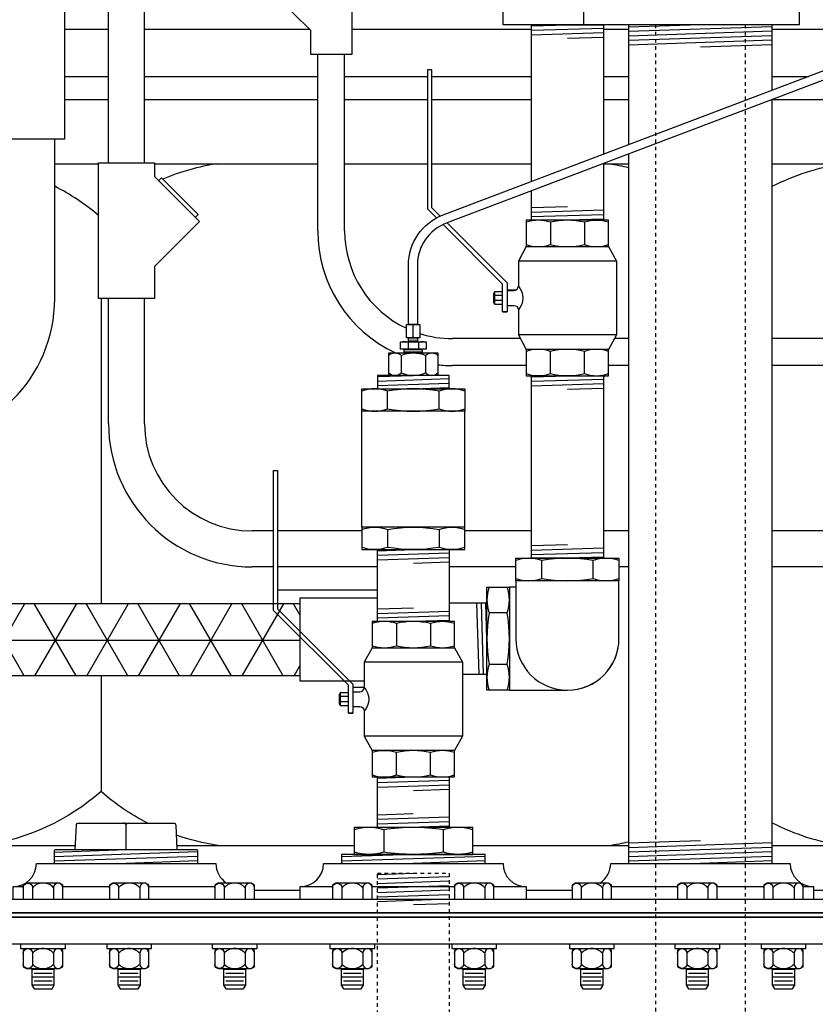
# Model space of a CAD drawing. Extents: x -169 to 7270, y -140 to 2984.
# Tile 135 of 256: x 1510 to 1532, y 355 to 382. Entities that reach past the tile are written whole.
import ezdxf

# ---------------------------------------------------------------- set-up
doc = ezdxf.new("R2010")
doc.units = 0
doc.header["$MEASUREMENT"] = 0
doc.header["$PDSIZE"] = 1
doc.linetypes.add('HIDDEN5', pattern=[0.05, 0.025, -0.025])
doc.layers.get('DEFPOINTS').update_dxf_attribs({"linetype": 'CONTINUOUS'})
for name, color, linetype in [('BOARDER-TXT', 2, 'CONTINUOUS'), ('CONDUIT', 2, 'CONTINUOUS'), ('COPPER-TUBING', 2, 'CONTINUOUS'), ('DIM', 3, 'CONTINUOUS'), ('FLEXHOSE-2', 3, 'CONTINUOUS'), ('FRP-2-HATCH', 1, 'CONTINUOUS'), ('FRP-COLLAR', 1, 'CONTINUOUS'), ('FRP-SUMP', 2, 'CONTINUOUS'), ('GALV-2-ELL', 3, 'CONTINUOUS'), ('GALV-2-PIPE', 3, 'CONTINUOUS'), ('GALV-2-REDUCER', 3, 'CONTINUOUS'), ('GALV-2-TEE', 3, 'CONTINUOUS'), ('GALV-2-VALVE', 3, 'CONTINUOUS'), ('GALV-4-PIPE', 4, 'CONTINUOUS'), ('GALV-4-PLUG', 4, 'CONTINUOUS'), ('SUB-PUMP', 4, 'CONTINUOUS'), ('TANK-BUNG-OPENING-4', 3, 'CONTINUOUS'), ('TANK-MANWAY', 5, 'CONTINUOUS'), ('TANK-MANWAY-BOLT', 7, 'CONTINUOUS')]:
    doc.layers.add(name, color=color, linetype=linetype)
doc.styles.add('SIMPLEX', font='simplex')
doc.dimstyles.new('DIM64', dxfattribs={"dimscale": 64, "dimtxt": 0.09375, "dimasz": 0.09375, "dimexe": 0.0625, "dimexo": 0.0625, "dimgap": 0.046875, "dimtad": 1, "dimdec": 4, "dimzin": 3, "dimdsep": 46, "dimlunit": 4, "dimtxsty": 'SIMPLEX', "dimcen": 0, "dimclrd": 256, "dimclre": 256, "dimclrt": 256, "dimadec": 0, "dimazin": 0, "dimtfac": 1, "dimtdec": 4, "dimtmove": 0, "dimatfit": 3, "dimfxl": 1, "dimfrac": 2, "dimtolj": 1, "dimtzin": 0, "dimarcsym": 0})

# ---------------------------------------------------------------- blocks, each defined once
blk = doc.blocks.new('*D7')
at = {"layer": 'DEFPOINTS', "color": 0, "transparency": 16777216}
for p in [(2010, 414.289), (1374, 414.007), (1374, 136.516)]:
    blk.add_point(p, dxfattribs=at)
at = {"layer": 'DIM', "lineweight": -2, "transparency": 16777216}
for p, q in [((2010, 410.289), (2010, 132.516)), ((1374, 410.007), (1374, 132.516)), ((2004, 136.516), (1380, 136.516))]:
    blk.add_line(p, q, dxfattribs=at)
at = {"layer": 'DIM', "transparency": 16777216}
for points in [[(1380, 137.516), (1380, 135.516), (1374, 136.516)], [(2004, 137.516), (2004, 135.516), (2010, 136.516)]]:
    blk.add_solid(points, dxfattribs=at)
at = {"layer": 'DIM', "transparency": 16777216, "insert": (1692, 144.087), "char_height": 6, "attachment_point": 5, "style": 'SIMPLEX'}
blk.add_mtext('\\A1;53\'-0" (F.V. TANK SLAB)', dxfattribs=at)

msp = doc.modelspace()

# ---------------------------------------------------------------- hatches: boundary and pattern name
at = {"layer": 'FRP-2-HATCH', "linetype": 'Continuous'}
h = msp.add_hatch(dxfattribs=at)
h.set_pattern_fill('NET3', color=256, scale=10, angle=180, style=0)
h.set_pattern_definition([(180, (1516.3416, 3250.975), (-2e-16, -1.25), []), (240, (1516.3416, 3250.975), (1.08253175, -0.625), []), (300, (1516.3416, 3250.975), (1.08253175, 0.625), [])])
h.paths.add_polyline_path([(1501.66261, 363.72504), (1501.66261, 365.72504), (1518.09709, 365.73739), (1518.09709, 363.73739)])

# ---------------------------------------------------------------- linework, layer by layer
at = {"layer": 'BOARDER-TXT'}
msp.add_lwpolyline([(1520.25973, 365.89745), (1518.09709, 365.89745), (1518.09709, 363.59253), (1519.89221, 363.59253)], dxfattribs=at)
at = {"layer": 'CONDUIT'}
for p, q in [((1512.76974, 378.02622), (1512.76974, 383.90758)), ((1513.76974, 378.02622), (1513.76974, 383.90758)), ((1518.59644, 376.13121), (1518.59644, 381.05806)), ((1519.34644, 376.13121), (1519.34644, 381.05806)), ((1511.26936, 374.24987), (1511.26936, 378.70278)), ((1512.76974, 370.77028), (1512.76974, 374.24833)), ((1513.76974, 370.77028), (1513.76974, 374.24833)), ((1524.24122, 373.13121), (1522.34644, 373.13121)), ((1527.25757, 373.13121), (1526.86549, 373.13121)), ((1540.96196, 373.13121), (1531.25757, 373.13121)), ((1524.40659, 372.38121), (1522.34644, 372.38121)), ((1527.25757, 372.38121), (1526.70013, 372.38121)), ((1540.96196, 372.38121), (1531.25757, 372.38121)), ((1517.36679, 367.77028), (1516.76974, 367.77028)), ((1519.82229, 367.77028), (1517.47617, 367.77028)), ((1524.55336, 367.77028), (1522.6943, 367.77028)), ((1527.25757, 367.77028), (1526.55336, 367.77028)), ((1540.96196, 367.77028), (1531.25757, 367.77028)), ((1517.36679, 366.77028), (1516.76974, 366.77028)), ((1520.25973, 366.77028), (1517.47617, 366.77028)), ((1524.11591, 366.77028), (1522.25973, 366.77028)), ((1527.25757, 366.77028), (1526.98793, 366.77028)), ((1540.96196, 366.77028), (1531.25757, 366.77028))]:
    msp.add_line(p, q, dxfattribs=at)
for points in [[(1518.39052, 383.61042), (1517.44769, 382.66758), (1518.39052, 381.72475), (1518.39052, 381.05806), (1519.55723, 381.05806), (1519.55723, 383.89148), (1518.39052, 383.89148)], [(1509.99156, 382.10593), (1508.73445, 380.84882), (1509.99156, 379.5917), (1509.99156, 378.70278), (1511.54717, 378.70278), (1511.54717, 382.48068), (1509.99156, 382.48068)], [(1514.04754, 377.65148), (1515.30465, 376.39436), (1514.04754, 375.13724), (1514.04754, 374.24833), (1512.49193, 374.24833), (1512.49193, 378.02622), (1514.04754, 378.02622)]]:
    msp.add_lwpolyline(points, close=True, dxfattribs=at)
msp.add_lwpolyline([(1514.16539, 377.53362), (1514.24396, 377.61219), (1515.26537, 376.59079), (1515.1868, 376.51222)], dxfattribs=at)
for centre, radius, start, end in [((1522.34644, 376.13121), 3.75, 180, 245.001014), ((1522.34644, 376.13121), 3, 180, 244.731631), ((1507.26936, 374.24987), 4, 270, 0), ((1522.34644, 376.13121), 3, 252.430725, 270), ((1522.34644, 376.13121), 3.75, 263.862099, 270), ((1516.76974, 370.77028), 4, 180, 270), ((1516.76974, 370.77028), 3, 180, 270)]:
    msp.add_arc(centre, radius, start, end, dxfattribs=at)
at = {"layer": 'COPPER-TUBING', "color": 7}
for p, q in [((1521.25336, 373.16753), (1521.25336, 373.50773)), ((1521.11128, 373.02556), (1521.11128, 372.85659)), ((1521.12836, 373.09233), (1521.37836, 373.10075)), ((1521.40532, 373.02556), (1521.40532, 372.85659)), ((1521.00336, 372.7777), (1521.50336, 372.79454))]:
    msp.add_line(p, q, dxfattribs=at)
at = {"layer": 'COPPER-TUBING', "color": 7, "linetype": 'Continuous'}
msp.add_line((1521.12836, 373.15013), (1521.37836, 373.15013), dxfattribs=at)
at = {"layer": 'COPPER-TUBING', "linetype": 'Continuous'}
msp.add_lwpolyline([(1535.19281, 382.4117), (1535.19281, 386.73689, 0.41421356), (1533.94281, 387.98689), (1533.21185, 387.98689), (1533.21185, 388.23689), (1533.93864, 388.23689, -0.41421356), (1535.43864, 386.73689), (1535.43864, 382.4117, -0.31159034), (1534.47066, 381.00922), (1522.17829, 376.34619, 0.31159034), (1521.37164, 375.17746), (1521.37164, 373.52513), (1521.12164, 373.52513), (1521.12164, 375.17588, -0.31159034), (1522.08962, 376.57836), (1534.38616, 381.24296, 0.31159034)], format="xyb", close=True, dxfattribs=at)
for points in [[(1521.06586, 373.15013), (1521.06586, 373.52513), (1521.44086, 373.52513), (1521.44086, 373.15013)], [(1521.12836, 373.15013), (1521.37836, 373.15013), (1521.37836, 373.04295), (1521.12836, 373.04295)], [(1521.00336, 372.83971), (1521.50336, 372.83971), (1521.50336, 372.73253), (1521.00336, 372.73253)]]:
    msp.add_lwpolyline(points, close=True, dxfattribs=at)
at = {"layer": 'COPPER-TUBING', "color": 7}
for points in [[(1521.44086, 373.50773, 0.18283313), (1521.25336, 373.50773, 0.18283313), (1521.06586, 373.50773)], [(1521.61323, 373.02556, 0.16735506), (1521.40532, 373.02556, 0.11763439), (1521.11128, 373.02556, 0.16298639), (1520.90336, 373.02556)], [(1521.44086, 373.16753, -0.18283313), (1521.25336, 373.16753, -0.18283313), (1521.06586, 373.16753)], [(1520.90336, 372.85659, 0.16298639), (1521.11128, 372.85659, 0.11763439), (1521.40532, 372.85659, 0.16735506), (1521.61323, 372.85659)]]:
    msp.add_lwpolyline(points, format="xyb", dxfattribs=at)
at = {"layer": 'COPPER-TUBING'}
msp.add_lwpolyline([(1520.90336, 373.04295), (1521.61323, 373.04295), (1521.61323, 372.83971), (1520.90336, 372.83971)], close=True, dxfattribs=at)
at = {"layer": 'FLEXHOSE-2', "linetype": 'Continuous'}
for p, q in [((1523.31149, 365.7547), (1522.25973, 365.7547)), ((1522.62938, 363.78298), (1523.31149, 363.78298))]:
    msp.add_line(p, q, dxfattribs=at)
at = {"layer": 'FLEXHOSE-2', "color": 7}
for p, q in [((1523.09225, 363.78442), (1523.03063, 365.75614)), ((1523.21725, 363.78442), (1523.15563, 365.75614)), ((1523.31144, 364.77028), (1523.28063, 365.75614))]:
    msp.add_line(p, q, dxfattribs=at)
at = {"layer": 'FLEXHOSE-2', "linetype": 'Continuous'}
for points in [[(1517.47617, 366.13267), (1520.25973, 366.13267)], [(1519.89221, 363.41267), (1519.57859, 363.41267)]]:
    msp.add_lwpolyline(points, dxfattribs=at)
at = {"layer": 'FRP-COLLAR', "color": 7, "linetype": 'Continuous'}
for p, q in [((1516.83265, 357.75736), (1518.10835, 357.75736)), ((1524.40675, 357.75736), (1525.68242, 357.75736)), ((1532.40675, 357.75736), (1532.71797, 357.75736))]:
    msp.add_line(p, q, dxfattribs=at)
at = {"layer": 'FRP-SUMP', "color": 7, "linetype": 'Continuous'}
for p, q in [((1511.54717, 381.75504), (1512.76974, 381.75504)), ((1513.76974, 381.75504), (1518.36023, 381.75504)), ((1519.55723, 381.75504), (1524.55336, 381.75504)), ((1526.55336, 381.75504), (1527.25757, 381.75504)), ((1531.25757, 381.75504), (1535.00643, 381.75504)), ((1511.54717, 380.4398), (1512.76974, 380.4398)), ((1513.76974, 380.4398), (1518.59644, 380.4398)), ((1519.34644, 380.4398), (1521.65936, 380.4398)), ((1521.76873, 380.4398), (1524.55336, 380.4398)), ((1526.55336, 380.4398), (1527.25757, 380.4398)), ((1531.25757, 380.4398), (1532.26891, 380.4398)), ((1511.54717, 379.79145), (1512.76974, 379.79145)), ((1513.76974, 379.79145), (1518.59644, 379.79145)), ((1519.34644, 379.79145), (1521.65936, 379.79145)), ((1521.76873, 379.79145), (1524.55336, 379.79145)), ((1526.55336, 379.79145), (1527.25757, 379.79145)), ((1531.25757, 379.79145), (1542.12181, 379.79145)), ((1523.87116, 374.4871), (1524.12501, 374.48709))]:
    msp.add_line(p, q, dxfattribs=at)
at = {"layer": 'FRP-SUMP', "color": 7}
for p, q in [((1511.26936, 378.00504), (1512.49193, 378.00504)), ((1514.04754, 378.00504), (1518.59644, 378.00504)), ((1519.34644, 378.00504), (1521.65936, 378.00504)), ((1521.76873, 378.00504), (1524.55336, 378.00504)), ((1526.55336, 378.00504), (1527.25757, 378.00504)), ((1531.25757, 378.00504), (1542.30529, 378.00504)), ((1512.55909, 374.24833), (1512.55909, 365.74499)), ((1512.55909, 363.74499), (1512.55909, 360.50736)), ((1505.76833, 359.00736), (1511.84862, 359.00736)), ((1514.66652, 359.00736), (1519.61467, 359.00736)), ((1522.91467, 359.00736), (1527.25757, 359.00736)), ((1531.25757, 359.00736), (1542.30529, 359.00736))]:
    msp.add_line(p, q, dxfattribs=at)
for points in [[(1515.80909, 378.00504, 0.06265937), (1514.27878, 377.57737, 0.06265937)], [(1526.72029, 378.00504, -0.02150268), (1527.25757, 377.90151, -0.02150268)], [(1531.25757, 377.37636, -0.08149294), (1533.22029, 378.00504)], [(1512.49193, 376.56281, 0.05790471), (1511.26936, 377.37761, 0.05790471)], [(1513.85603, 359.6311, -0.06171643), (1512.55909, 360.50736, -0.14349823), (1509.30909, 359.00736)], [(1531.25757, 359.63604, 0.08149294), (1533.22029, 359.00736)], [(1515.80909, 359.00736, -0.04679491), (1514.65471, 359.29093, -0.04679491)], [(1526.72029, 359.00736, 0.02150268), (1527.25757, 359.11088, 0.02150268)]]:
    msp.add_lwpolyline(points, format="xyb", dxfattribs=at)
at = {"layer": 'GALV-2-ELL', "color": 7, "linetype": 'Continuous'}
for p, q in [((1524.83536, 366.44742), (1524.83536, 366.94677)), ((1526.27136, 366.44742), (1526.27136, 366.94677)), ((1523.87334, 365.48828), (1523.37399, 365.48828)), ((1523.87334, 364.05227), (1523.37399, 364.05227))]:
    msp.add_line(p, q, dxfattribs=at)
for points in [[(1526.98793, 366.94677, 0.17443208), (1526.27136, 366.94677, 0.08704547), (1524.83536, 366.94677, 0.17373472), (1524.11591, 366.94677)], [(1524.11591, 366.44742, 0.17372505), (1524.83536, 366.44742, 0.08704419), (1526.27136, 366.44742, 0.1744223), (1526.98793, 366.44742)], [(1523.37399, 366.20485, 0.17443208), (1523.37399, 365.48828, 0.08704547), (1523.37399, 364.05227, 0.17373472), (1523.37399, 363.33283)], [(1523.87334, 363.33283, 0.17372505), (1523.87334, 364.05227, 0.08704419), (1523.87334, 365.48828, 0.1744223), (1523.87334, 366.20485)]]:
    msp.add_lwpolyline(points, format="xyb", dxfattribs=at)
at = {"layer": 'GALV-2-ELL', "linetype": 'Continuous'}
for points in [[(1526.98793, 366.38492), (1524.11591, 366.38492), (1524.11591, 367.00927), (1526.98793, 367.00927)], [(1523.93584, 366.20485), (1523.93584, 363.33283), (1523.31149, 363.33283), (1523.31149, 366.20485)]]:
    msp.add_lwpolyline(points, close=True, dxfattribs=at)
for points in [[(1524.11591, 366.38492), (1524.11591, 364.76884, 1), (1526.98793, 364.76884), (1526.98793, 366.38492)], [(1523.93584, 363.33283), (1525.55192, 363.33283, 0.41421374), (1526.98793, 364.76884, 0.41421374)]]:
    msp.add_lwpolyline(points, format="xyb", dxfattribs=at)
msp.add_lwpolyline([(1524.11591, 366.20485), (1523.93584, 366.20485)], dxfattribs=at)
at = {"layer": 'GALV-2-PIPE', "color": 7}
for p, q in [((1524.55336, 381.84835), (1525.55336, 381.8796)), ((1524.55336, 381.72335), (1526.55336, 381.78585)), ((1524.55336, 381.59835), (1526.55336, 381.66085)), ((1525.55336, 381.5046), (1526.55336, 381.53585)), ((1525.55336, 376.80372), (1524.55336, 376.77247)), ((1526.55336, 376.70997), (1524.55336, 376.64747)), ((1526.55336, 376.58497), (1524.55336, 376.52247)), ((1526.55336, 376.45997), (1525.55336, 376.42872)), ((1524.55336, 372.06747), (1525.55336, 372.09872)), ((1524.55336, 371.94247), (1526.55336, 372.00497)), ((1524.55336, 371.81747), (1526.55336, 371.87997)), ((1525.55336, 371.72372), (1526.55336, 371.75497)), ((1520.25973, 367.22087), (1521.25973, 367.25212)), ((1520.25973, 367.09587), (1522.25973, 367.15837)), ((1525.55336, 367.38427), (1524.55336, 367.35302)), ((1526.55336, 367.29052), (1524.55336, 367.22802)), ((1526.55336, 367.16552), (1524.55336, 367.10302)), ((1520.25973, 366.97087), (1522.25973, 367.03337)), ((1521.25973, 366.87712), (1522.25973, 366.90837)), ((1526.55336, 367.04052), (1525.55336, 367.00927)), ((1521.25973, 365.62217), (1520.25973, 365.59092)), ((1522.25973, 365.52842), (1520.25973, 365.46592)), ((1522.25973, 365.40342), (1520.25973, 365.34092)), ((1522.25973, 365.27842), (1521.25973, 365.24717)), ((1520.26173, 360.88179), (1521.26298, 360.91551)), ((1520.26205, 360.88179), (1521.2633, 360.91551)), ((1520.26173, 360.75672), (1522.25923, 360.824)), ((1520.26173, 360.63165), (1522.25923, 360.69893)), ((1520.26205, 360.75672), (1522.25955, 360.824)), ((1520.26205, 360.63165), (1522.25955, 360.69893)), ((1521.26048, 360.54022), (1522.25923, 360.57386)), ((1521.2608, 360.54022), (1522.25955, 360.57386)), ((1521.2583, 359.88354), (1520.26205, 359.84998)), ((1522.25955, 359.79219), (1520.26205, 359.72491)), ((1522.25955, 359.66712), (1520.26205, 359.59984)), ((1522.25955, 359.54205), (1521.15968, 359.505))]:
    msp.add_line(p, q, dxfattribs=at)
at = {"layer": 'GALV-2-PIPE'}
for p, q in [((1501.69386, 365.74499), (1518.09709, 365.74499)), ((1501.66261, 363.74499), (1518.09709, 363.74499))]:
    msp.add_line(p, q, dxfattribs=at)
at = {"layer": 'GALV-2-PIPE', "color": 254, "linetype": 'Continuous'}
for p, q in [((1520.26205, 358.19888), (1521.2633, 358.2326)), ((1520.26205, 358.07381), (1522.25955, 358.14109)), ((1520.26205, 357.94874), (1522.25955, 358.01602)), ((1520.26205, 357.82366), (1522.25955, 357.89095)), ((1520.26205, 357.69859), (1522.25955, 357.76588)), ((1520.26205, 357.57352), (1522.25955, 357.6408)), ((1520.26205, 357.44845), (1522.25955, 357.51573)), ((1521.265, 357.35716), (1522.26375, 357.3908))]:
    msp.add_line(p, q, dxfattribs=at)
at = {"layer": 'GALV-2-PIPE', "linetype": 'Continuous'}
for points in [[(1524.55336, 377.51296), (1524.55336, 381.8796), (1526.55336, 381.8796), (1526.55336, 378.27165)], [(1526.55336, 378.00585), (1526.55336, 376.42872), (1524.55336, 376.42872), (1524.55336, 377.24716)]]:
    msp.add_lwpolyline(points, dxfattribs=at)
for points in [[(1526.55336, 372.09872), (1526.55336, 367.00927), (1524.55336, 367.00927), (1524.55336, 372.09872)], [(1522.25973, 367.25212), (1522.25973, 365.24717), (1520.25973, 365.24717), (1520.25973, 367.25212)], [(1522.25955, 360.91717), (1522.25955, 359.50666), (1520.26205, 359.50666), (1520.26205, 360.91717)]]:
    msp.add_lwpolyline(points, close=True, dxfattribs=at)
at = {"layer": 'GALV-2-PIPE', "color": 1, "linetype": 'HIDDEN5'}
msp.add_lwpolyline([(1520.25955, 234.50736), (1520.25955, 358.23468), (1522.25955, 358.23468), (1522.25955, 234.50736)], close=True, dxfattribs=at)
at = {"layer": 'GALV-2-REDUCER', "color": 7, "linetype": 'Continuous'}
for p, q in [((1520.91798, 372.66214), (1520.91798, 372.17649)), ((1521.60298, 372.66214), (1521.60298, 372.17649))]:
    msp.add_line(p, q, dxfattribs=at)
at = {"layer": 'GALV-2-REDUCER', "color": 7}
for p, q in [((1520.25926, 372.07454), (1521.25801, 372.10818)), ((1520.25926, 371.94947), (1522.25676, 372.01675)), ((1520.25926, 371.8244), (1522.25676, 371.89168)), ((1521.25801, 371.73297), (1522.25676, 371.76661))]:
    msp.add_line(p, q, dxfattribs=at)
at = {"layer": 'GALV-2-REDUCER', "color": 7, "linetype": 'Continuous'}
for points in [[(1520.57548, 372.66422, -0.40030098), (1520.91798, 372.66422, -0.20429346), (1521.60298, 372.66422, -0.41103058), (1521.94548, 372.66422)], [(1520.57548, 372.17649, 0.40030098), (1520.91798, 372.17649, 0.20429346), (1521.60298, 372.17649, 0.41103058), (1521.94548, 372.17649)]]:
    msp.add_lwpolyline(points, format="xyb", dxfattribs=at)
at = {"layer": 'GALV-2-REDUCER', "linetype": 'Continuous'}
for points in [[(1520.57548, 372.73253), (1521.94548, 372.73253), (1521.94548, 372.10818), (1520.57548, 372.10818)], [(1522.25705, 371.73298), (1522.25676, 372.10818), (1520.25926, 372.10818), (1520.25955, 371.73298)]]:
    msp.add_lwpolyline(points, close=True, dxfattribs=at)
at = {"layer": 'GALV-2-TEE', "color": 7, "linetype": 'Continuous'}
for p, q in [((1520.54173, 371.17113), (1520.54173, 371.67048)), ((1521.97774, 371.17113), (1521.97774, 371.67048)), ((1520.54173, 367.81397), (1520.54173, 367.31462)), ((1521.97774, 367.81397), (1521.97774, 367.31462))]:
    msp.add_line(p, q, dxfattribs=at)
at = {"layer": 'GALV-2-TEE', "linetype": 'Continuous'}
for p, q in [((1519.82229, 367.87647), (1519.82229, 371.10863)), ((1522.6943, 367.87647), (1522.6943, 371.10863))]:
    msp.add_line(p, q, dxfattribs=at)
at = {"layer": 'GALV-2-TEE', "color": 7, "linetype": 'Continuous'}
for points in [[(1522.6943, 371.67048, 0.17443208), (1521.97774, 371.67048, 0.08704547), (1520.54173, 371.67048, 0.17373472), (1519.82229, 371.67048)], [(1519.82229, 371.17113, 0.17372505), (1520.54173, 371.17113, 0.08704419), (1521.97774, 371.17113, 0.1744223), (1522.6943, 371.17113)], [(1519.82229, 367.81397, -0.17372505), (1520.54173, 367.81397, -0.08704419), (1521.97774, 367.81397, -0.1744223), (1522.6943, 367.81397)], [(1522.6943, 367.31462, -0.17443208), (1521.97774, 367.31462, -0.08704547), (1520.54173, 367.31462, -0.17373472), (1519.82229, 367.31462)]]:
    msp.add_lwpolyline(points, format="xyb", dxfattribs=at)
at = {"layer": 'GALV-2-TEE', "linetype": 'Continuous'}
for points in [[(1522.6943, 371.10863), (1519.82229, 371.10863), (1519.82229, 371.73298), (1522.6943, 371.73298)], [(1522.6943, 367.87647), (1519.82229, 367.87647), (1519.82229, 367.25212), (1522.6943, 367.25212)]]:
    msp.add_lwpolyline(points, close=True, dxfattribs=at)
at = {"layer": 'GALV-2-VALVE', "color": 7, "linetype": 'Continuous'}
for p, q in [((1525.07892, 376.37249), (1525.07892, 375.75321)), ((1526.0278, 376.37249), (1526.0278, 375.75321)), ((1523.48901, 374.40273), (1523.49388, 374.1247)), ((1523.50348, 374.40273), (1523.50836, 374.1247)), ((1525.07892, 372.15494), (1525.07892, 372.77422)), ((1526.0278, 372.15494), (1526.0278, 372.77422)), ((1520.78635, 365.19094), (1520.78635, 364.57167)), ((1521.73524, 365.19094), (1521.73524, 364.57167)), ((1519.19644, 363.22119), (1519.20132, 362.94316)), ((1519.21092, 363.22119), (1519.21579, 362.94316)), ((1520.78635, 360.9734), (1520.78635, 361.59268)), ((1521.73524, 360.9734), (1521.73524, 361.59268))]:
    msp.add_line(p, q, dxfattribs=at)
at = {"layer": 'GALV-2-VALVE', "color": 2, "linetype": 'Continuous'}
for p, q in [((1526.92195, 375.29354), (1524.18477, 375.29354)), ((1523.74727, 374.33568), (1523.51622, 374.33568)), ((1523.74727, 374.19175), (1523.51622, 374.19175)), ((1526.92195, 373.23389), (1524.18477, 373.23389)), ((1522.62938, 364.112), (1519.89221, 364.112)), ((1519.45471, 363.15414), (1519.22366, 363.15414)), ((1519.45471, 363.0102), (1519.22366, 363.0102)), ((1522.62938, 362.05234), (1519.89221, 362.05234))]:
    msp.add_line(p, q, dxfattribs=at)
at = {"layer": 'GALV-2-VALVE', "linetype": 'Continuous'}
for p, q in [((1523.74727, 373.87553), (1523.87116, 373.87553)), ((1519.45471, 362.69399), (1519.57859, 362.69399))]:
    msp.add_line(p, q, dxfattribs=at)
for points in [[(1521.90536, 376.49381), (1521.65936, 376.73981), (1521.65936, 380.63372), (1521.76873, 380.63372), (1521.76873, 376.78512), (1522.00885, 376.545)], [(1522.19958, 376.35427), (1523.87116, 374.68269), (1523.87116, 373.87553), (1523.74727, 373.87553), (1523.74727, 374.6519), (1522.09027, 376.3089)], [(1526.70013, 376.42872), (1524.40659, 376.42872), (1524.40659, 375.69698), (1526.70013, 375.69698), (1526.70013, 376.42872)], [(1526.70013, 375.69698), (1526.92195, 375.29354), (1526.92195, 373.23389), (1526.70013, 372.83045)], [(1523.74727, 374.43747), (1523.51622, 374.43747), (1523.51622, 374.08997), (1523.74727, 374.08997)], [(1522.40756, 365.24717), (1520.11403, 365.24717), (1520.11403, 364.51544), (1522.40756, 364.51544), (1522.40756, 365.24717)], [(1522.40756, 364.51544), (1522.62938, 364.112), (1522.62938, 362.05234), (1522.40756, 361.64891)], [(1519.45471, 363.25592), (1519.22366, 363.25592), (1519.22366, 362.90842), (1519.45471, 362.90842)]]:
    msp.add_lwpolyline(points, dxfattribs=at)
at = {"layer": 'GALV-2-VALVE', "color": 7, "linetype": 'Continuous'}
for points in [[(1526.69877, 376.37249, 0.16298639), (1526.0278, 376.37249, 0.11763439), (1525.07892, 376.37249, 0.16735506), (1524.40795, 376.37249)], [(1524.40795, 375.75321, 0.16735506), (1525.07892, 375.75321, 0.11763439), (1526.0278, 375.75321, 0.16298639), (1526.69877, 375.75321)], [(1526.69877, 372.77422, 0.16735506), (1526.0278, 372.77422, 0.11763439), (1525.07892, 372.77422, 0.16298639), (1524.40795, 372.77422)], [(1524.40795, 372.15494, 0.16298639), (1525.07892, 372.15494, 0.11763439), (1526.0278, 372.15494, 0.16735506), (1526.69877, 372.15494)], [(1522.4062, 365.19094, 0.16298639), (1521.73524, 365.19094, 0.11763439), (1520.78635, 365.19094, 0.16735506), (1520.11539, 365.19094)], [(1520.11539, 364.57167, 0.16735506), (1520.78635, 364.57167, 0.11763439), (1521.73524, 364.57167, 0.16298639), (1522.4062, 364.57167)], [(1522.4062, 361.59268, 0.16735506), (1521.73524, 361.59268, 0.11763439), (1520.78635, 361.59268, 0.16298639), (1520.11539, 361.59268)], [(1520.11539, 360.9734, 0.16298639), (1520.78635, 360.9734, 0.11763439), (1521.73524, 360.9734, 0.16735506), (1522.4062, 360.9734)]]:
    msp.add_lwpolyline(points, format="xyb", dxfattribs=at)
at = {"layer": 'GALV-2-VALVE', "linetype": 'Continuous'}
for points in [[(1524.40659, 375.69698), (1524.18477, 375.29354), (1524.18477, 374.59372, -0.37862889), (1524.18477, 373.93372), (1524.18477, 373.23389), (1524.40659, 372.83045)], [(1523.87116, 374.46872), (1524.05977, 374.46872, 0.41421356), (1524.18477, 374.59372)], [(1523.87116, 374.05872), (1524.05977, 374.05872, -0.41421356), (1524.18477, 373.93372)], [(1520.11403, 364.51544), (1519.89221, 364.112), (1519.89221, 363.41217, -0.37862889), (1519.89221, 362.75217), (1519.89221, 362.05234), (1520.11403, 361.64891)], [(1519.57859, 363.28717), (1519.76721, 363.28717, 0.41421356), (1519.89221, 363.41217)], [(1519.57859, 362.87717), (1519.76721, 362.87717, -0.41421356), (1519.89221, 362.75217)]]:
    msp.add_lwpolyline(points, format="xyb", dxfattribs=at)
at = {"layer": 'GALV-2-VALVE', "color": 2, "linetype": 'Continuous'}
for points in [[(1523.51622, 374.40273), (1523.48901, 374.40273), (1523.48901, 374.1247), (1523.51622, 374.1247)], [(1519.22366, 363.22119), (1519.19644, 363.22119), (1519.19644, 362.94316), (1519.22366, 362.94316)]]:
    msp.add_lwpolyline(points, dxfattribs=at)
at = {"layer": 'GALV-2-VALVE', "linetype": 'Continuous'}
for points in [[(1526.70013, 372.83045), (1524.40659, 372.83045), (1524.40659, 372.09872), (1526.70013, 372.09872)], [(1519.45471, 362.69399), (1519.45471, 363.47036), (1517.36679, 365.55827), (1517.36679, 369.45217), (1517.47617, 369.45217), (1517.47617, 365.60358), (1519.57859, 363.50115), (1519.57859, 362.69399)], [(1522.40756, 361.64891), (1520.11403, 361.64891), (1520.11403, 360.91717), (1522.40756, 360.91717)]]:
    msp.add_lwpolyline(points, close=True, dxfattribs=at)
at = {"layer": 'GALV-4-PIPE', "color": 7}
for p, q in [((1529.25757, 381.8796), (1527.25757, 381.81223)), ((1531.25757, 381.82189), (1527.25757, 381.68716)), ((1531.25757, 381.69682), (1527.25757, 381.56209)), ((1531.25757, 381.57175), (1527.25757, 381.43702)), ((1531.25757, 381.44668), (1527.25757, 381.31195)), ((1531.25757, 381.32161), (1529.25757, 381.25424)), ((1529.25757, 359.13271), (1527.25757, 359.06534)), ((1531.25757, 359.07501), (1527.25757, 358.94027)), ((1531.25757, 358.94994), (1527.25757, 358.8152)), ((1531.25757, 358.82486), (1527.25757, 358.69013)), ((1531.25757, 358.69979), (1527.25757, 358.56506)), ((1531.25757, 358.57472), (1529.25757, 358.50736))]:
    msp.add_line(p, q, dxfattribs=at)
at = {"layer": 'GALV-4-PIPE'}
for points in [[(1531.25757, 380.05616), (1531.25757, 381.8796), (1527.25757, 381.8796), (1527.25757, 378.53879)], [(1527.25757, 378.27298), (1527.25757, 358.50739), (1531.25757, 358.50739), (1531.25757, 379.79036)]]:
    msp.add_lwpolyline(points, dxfattribs=at)
at = {"layer": 'GALV-4-PLUG', "color": 7, "linetype": 'Continuous'}
for p, q in [((1520.43967, 359.44416), (1520.43967, 358.81916)), ((1522.08967, 359.44416), (1522.08967, 358.81916))]:
    msp.add_line(p, q, dxfattribs=at)
at = {"layer": 'GALV-4-PLUG', "color": 7}
for p, q in [((1513.25757, 358.8811), (1511.25757, 358.81374)), ((1515.25757, 358.82389), (1511.25757, 358.68916)), ((1515.25757, 358.69931), (1511.25757, 358.56457)), ((1521.25755, 358.75666), (1519.25755, 358.6893)), ((1523.25755, 358.69945), (1519.25755, 358.56471)), ((1515.25757, 358.57472), (1513.25757, 358.50736)), ((1523.25755, 358.57486), (1521.25336, 358.50736))]:
    msp.add_line(p, q, dxfattribs=at)
at = {"layer": 'GALV-4-PLUG', "color": 4, "linetype": 'Continuous'}
msp.add_lwpolyline([(1511.84336, 358.8811), (1511.87211, 359.57121, -0.40206867), (1511.93456, 359.6311), (1514.58058, 359.6311, -0.40206867), (1514.64303, 359.57121), (1514.67178, 358.8811)], format="xyb", dxfattribs=at)
at = {"layer": 'GALV-4-PLUG', "color": 7, "linetype": 'Continuous'}
for points in [[(1513.25757, 358.8811), (1513.25757, 359.5686, 0.41421356), (1513.19507, 359.6311)], [(1513.25757, 358.8811), (1513.25757, 359.5686, -0.41421356), (1513.32007, 359.6311)], [(1522.91467, 359.44416, 0.15151515), (1522.08967, 359.44416, 0.07575758), (1520.43967, 359.44416, 0.15151515), (1519.61467, 359.44416)], [(1522.91467, 358.81916, -0.15151515), (1522.08967, 358.81916, -0.07575758), (1520.43967, 358.81916, -0.15151515), (1519.61467, 358.81916)]]:
    msp.add_lwpolyline(points, format="xyb", dxfattribs=at)
at = {"layer": 'GALV-4-PLUG', "color": 4, "linetype": 'Continuous'}
for points in [[(1519.61467, 358.75666), (1522.91467, 358.75666), (1522.91467, 359.50666), (1519.61467, 359.50666)], [(1523.25755, 358.50736), (1523.25755, 358.75666), (1519.25755, 358.75666), (1519.25755, 358.50736)]]:
    msp.add_lwpolyline(points, close=True, dxfattribs=at)
msp.add_lwpolyline([(1515.25757, 358.50736), (1515.25757, 358.84985, 0.41421356), (1515.22632, 358.8811), (1511.28882, 358.8811, 0.41421356), (1511.25757, 358.84985), (1511.25757, 358.50736)], format="xyb", close=True, dxfattribs=at)
at = {"layer": 'SUB-PUMP', "color": 1, "linetype": 'HIDDEN5'}
for p, q in [((1528.00757, 381.8796), (1528.00757, 260.50736)), ((1530.50757, 381.8796), (1530.50757, 260.50736))]:
    msp.add_line(p, q, dxfattribs=at)
at = {"layer": 'SUB-PUMP', "linetype": 'Continuous'}
msp.add_lwpolyline([(1531.62757, 387.37959), (1531.62757, 383.09778), (1532.00757, 382.4396), (1532.00757, 381.8796), (1526.00758, 381.8796), (1526.00758, 382.4396), (1526.38758, 383.09777), (1526.38758, 386.55359)], dxfattribs=at)
at = {"layer": 'SUB-PUMP', "color": 3, "linetype": 'Continuous'}
msp.add_lwpolyline([(1526.00758, 381.8796), (1523.75758, 381.8796), (1523.75758, 382.69209)], dxfattribs=at)
at = {"layer": 'TANK-BUNG-OPENING-4', "linetype": 'Continuous'}
for p, q in [((1510.10835, 357.85816), (1510.39395, 357.85816)), ((1511.49395, 357.85816), (1512.79364, 357.85816)), ((1513.89364, 357.85816), (1515.73265, 357.85816)), ((1518.10835, 357.85816), (1519.0107, 357.85816)), ((1520.1107, 357.85816), (1522.40438, 357.85816)), ((1523.50438, 357.85816), (1524.40675, 357.85816)), ((1526.78242, 357.85816), (1528.62144, 357.85816)), ((1529.72144, 357.85816), (1531.02113, 357.85816)), ((1532.12113, 357.85816), (1532.40675, 357.85816))]:
    msp.add_line(p, q, dxfattribs=at)
for points in [[(1510.10835, 357.50736), (1510.10835, 357.85816, 0.41421356), (1510.75755, 358.50736), (1515.75755, 358.50736, 0.25818944), (1516.06185, 357.95736, 0.25818944)], [(1518.10835, 357.50736), (1518.10835, 357.85816, 0.41421356), (1518.75755, 358.50736), (1523.75755, 358.50736, 0.41421356), (1524.40675, 357.85816), (1524.40675, 357.50736)], [(1526.45326, 357.95736, 0.25818944), (1526.75755, 358.50736), (1531.75755, 358.50736, 0.41421356), (1532.40675, 357.85816), (1532.40675, 357.50736)]]:
    msp.add_lwpolyline(points, format="xyb", dxfattribs=at)
at = {"layer": 'TANK-MANWAY', "linetype": 'Continuous'}
for points in [[(1507.25755, 357.13236), (1507.25755, 357.50736), (1535.25755, 357.50736), (1535.25755, 357.13236)], [(1507.25755, 356.25736), (1507.25755, 357.00736), (1535.25755, 357.00736), (1535.25755, 356.25736)], [(1507.32005, 357.00736), (1507.32005, 357.13236), (1535.19505, 357.13236), (1535.19505, 357.00736)]]:
    msp.add_lwpolyline(points, close=True, dxfattribs=at)
at = {"layer": 'TANK-MANWAY-BOLT', "linetype": 'Continuous'}
for p, q in [((1511.25645, 355.54862), (1510.63145, 355.54862)), ((1511.19395, 355.44037), (1510.69395, 355.44037)), ((1513.65614, 355.54862), (1513.03114, 355.54862)), ((1513.59364, 355.44037), (1513.09364, 355.44037)), ((1516.59515, 355.54862), (1515.97015, 355.54862)), ((1516.53265, 355.44037), (1516.03265, 355.44037)), ((1519.8732, 355.54862), (1519.2482, 355.54862)), ((1519.8107, 355.44037), (1519.3107, 355.44037)), ((1523.26688, 355.54862), (1522.64188, 355.54862)), ((1523.20438, 355.44037), (1522.70438, 355.44037)), ((1526.54492, 355.54862), (1525.91992, 355.54862)), ((1526.48242, 355.44037), (1525.98242, 355.44037)), ((1529.48394, 355.54862), (1528.85894, 355.54862)), ((1529.42144, 355.44037), (1528.92144, 355.44037)), ((1531.88363, 355.54862), (1531.25863, 355.54862)), ((1531.82113, 355.44037), (1531.32113, 355.44037)), ((1511.25645, 355.33212), (1510.63145, 355.33212)), ((1511.25645, 355.11561), (1510.63145, 355.11561)), ((1511.19395, 355.22386), (1510.69395, 355.22386)), ((1513.65614, 355.33212), (1513.03114, 355.33212)), ((1513.65614, 355.11561), (1513.03114, 355.11561)), ((1513.59364, 355.22386), (1513.09364, 355.22386)), ((1516.59515, 355.33212), (1515.97015, 355.33212)), ((1516.59515, 355.11561), (1515.97015, 355.11561)), ((1516.53265, 355.22386), (1516.03265, 355.22386)), ((1519.8732, 355.33212), (1519.2482, 355.33212)), ((1519.8732, 355.11561), (1519.2482, 355.11561)), ((1519.8107, 355.22386), (1519.3107, 355.22386)), ((1523.26688, 355.33212), (1522.64188, 355.33212)), ((1523.26688, 355.11561), (1522.64188, 355.11561)), ((1523.20438, 355.22386), (1522.70438, 355.22386)), ((1526.54492, 355.33212), (1525.91992, 355.33212)), ((1526.54492, 355.11561), (1525.91992, 355.11561)), ((1526.48242, 355.22386), (1525.98242, 355.22386)), ((1529.48394, 355.33212), (1528.85894, 355.33212)), ((1529.48394, 355.11561), (1528.85894, 355.11561)), ((1529.42144, 355.22386), (1528.92144, 355.22386)), ((1531.88363, 355.33212), (1531.25863, 355.33212)), ((1531.88363, 355.11561), (1531.25863, 355.11561)), ((1531.82113, 355.22386), (1531.32113, 355.22386))]:
    msp.add_line(p, q, dxfattribs=at)
for points in [[(1510.39395, 357.9032), (1510.39395, 357.50736), (1511.49395, 357.50736), (1511.49395, 357.9032), (1511.40015, 357.95736), (1510.48774, 357.95736)], [(1512.79364, 357.9032), (1512.79364, 357.50736), (1513.89364, 357.50736), (1513.89364, 357.9032), (1513.79985, 357.95736), (1512.88743, 357.95736)], [(1515.73265, 357.9032), (1515.73265, 357.50736), (1516.83265, 357.50736), (1516.83265, 357.9032), (1516.73886, 357.95736), (1515.82645, 357.95736)], [(1519.0107, 357.9032), (1519.0107, 357.50736), (1520.1107, 357.50736), (1520.1107, 357.9032), (1520.0169, 357.95736), (1519.10449, 357.95736)], [(1522.40438, 357.9032), (1522.40438, 357.50736), (1523.50438, 357.50736), (1523.50438, 357.9032), (1523.41059, 357.95736), (1522.49817, 357.95736)], [(1525.68242, 357.9032), (1525.68242, 357.50736), (1526.78242, 357.50736), (1526.78242, 357.9032), (1526.68863, 357.95736), (1525.77622, 357.95736)], [(1528.62144, 357.9032), (1528.62144, 357.50736), (1529.72144, 357.50736), (1529.72144, 357.9032), (1529.62764, 357.95736), (1528.71523, 357.95736)], [(1531.02113, 357.9032), (1531.02113, 357.50736), (1532.12113, 357.50736), (1532.12113, 357.9032), (1532.02734, 357.95736), (1531.11493, 357.95736)], [(1510.31895, 356.25736), (1510.31895, 356.13236), (1511.56895, 356.13236), (1511.56895, 356.25736)], [(1512.71864, 356.25736), (1512.71864, 356.13236), (1513.96864, 356.13236), (1513.96864, 356.25736)], [(1515.65765, 356.25736), (1515.65765, 356.13236), (1516.90765, 356.13236), (1516.90765, 356.25736)], [(1518.9357, 356.25736), (1518.9357, 356.13236), (1520.1857, 356.13236), (1520.1857, 356.25736)], [(1522.32938, 356.25736), (1522.32938, 356.13236), (1523.57938, 356.13236), (1523.57938, 356.25736)], [(1525.60742, 356.25736), (1525.60742, 356.13236), (1526.85742, 356.13236), (1526.85742, 356.25736)], [(1528.54644, 356.25736), (1528.54644, 356.13236), (1529.79644, 356.13236), (1529.79644, 356.25736)], [(1530.94613, 356.25736), (1530.94613, 356.13236), (1532.19613, 356.13236), (1532.19613, 356.25736)]]:
    msp.add_lwpolyline(points, close=True, dxfattribs=at)
for points in [[(1510.39395, 357.82923, -1), (1510.6502, 357.82923), (1510.6502, 357.50736)], [(1511.49395, 357.82923, 1), (1511.2377, 357.82923), (1511.2377, 357.50736)], [(1512.79364, 357.82923, -1), (1513.04989, 357.82923), (1513.04989, 357.50736)], [(1513.89364, 357.82923, 1), (1513.63739, 357.82923), (1513.63739, 357.50736)], [(1515.73265, 357.82923, -1), (1515.9889, 357.82923), (1515.9889, 357.50736)], [(1516.83265, 357.82923, 1), (1516.5764, 357.82923), (1516.5764, 357.50736)], [(1519.0107, 357.82923, -1), (1519.26695, 357.82923), (1519.26695, 357.50736)], [(1520.1107, 357.82923, 1), (1519.85445, 357.82923), (1519.85445, 357.50736)], [(1522.40438, 357.82923, -1), (1522.66063, 357.82923), (1522.66063, 357.50736)], [(1523.50438, 357.82923, 1), (1523.24813, 357.82923), (1523.24813, 357.50736)], [(1525.68242, 357.82923, -1), (1525.93867, 357.82923), (1525.93867, 357.50736)], [(1526.78242, 357.82923, 1), (1526.52617, 357.82923), (1526.52617, 357.50736)], [(1528.62144, 357.82923, -1), (1528.87769, 357.82923), (1528.87769, 357.50736)], [(1529.72144, 357.82923, 1), (1529.46519, 357.82923), (1529.46519, 357.50736)], [(1531.02113, 357.82923, -1), (1531.27738, 357.82923), (1531.27738, 357.50736)], [(1532.12113, 357.82923, 1), (1531.86488, 357.82923), (1531.86488, 357.50736)], [(1510.39395, 356.00423, -1), (1510.6502, 356.00423), (1510.6502, 355.70048, -1), (1510.39395, 355.70048)], [(1511.49395, 356.00423, 1), (1511.2377, 356.00423), (1511.2377, 355.70048, 1), (1511.49395, 355.70048)], [(1512.79364, 356.00423, -1), (1513.04989, 356.00423), (1513.04989, 355.70048, -1), (1512.79364, 355.70048)], [(1513.89364, 356.00423, 1), (1513.63739, 356.00423), (1513.63739, 355.70048, 1), (1513.89364, 355.70048)], [(1515.73265, 356.00423, -1), (1515.9889, 356.00423), (1515.9889, 355.70048, -1), (1515.73265, 355.70048)], [(1516.83265, 356.00423, 1), (1516.5764, 356.00423), (1516.5764, 355.70048, 1), (1516.83265, 355.70048)], [(1519.0107, 356.00423, -1), (1519.26695, 356.00423), (1519.26695, 355.70048, -1), (1519.0107, 355.70048)], [(1520.1107, 356.00423, 1), (1519.85445, 356.00423), (1519.85445, 355.70048, 1), (1520.1107, 355.70048)], [(1522.40438, 356.00423, -1), (1522.66063, 356.00423), (1522.66063, 355.70048, -1), (1522.40438, 355.70048)], [(1523.50438, 356.00423, 1), (1523.24813, 356.00423), (1523.24813, 355.70048, 1), (1523.50438, 355.70048)], [(1525.68242, 356.00423, -1), (1525.93867, 356.00423), (1525.93867, 355.70048, -1), (1525.68242, 355.70048)], [(1526.78242, 356.00423, 1), (1526.52617, 356.00423), (1526.52617, 355.70048, 1), (1526.78242, 355.70048)], [(1528.62144, 356.00423, -1), (1528.87769, 356.00423), (1528.87769, 355.70048, -1), (1528.62144, 355.70048)], [(1529.72144, 356.00423, 1), (1529.46519, 356.00423), (1529.46519, 355.70048, 1), (1529.72144, 355.70048)], [(1531.02113, 356.00423, -1), (1531.27738, 356.00423), (1531.27738, 355.70048, -1), (1531.02113, 355.70048)], [(1532.12113, 356.00423, 1), (1531.86488, 356.00423), (1531.86488, 355.70048, 1), (1532.12113, 355.70048)]]:
    msp.add_lwpolyline(points, format="xyb", dxfattribs=at)
for points in [[(1510.48774, 356.13236), (1510.39395, 356.0782), (1510.39395, 355.62651), (1510.48774, 355.57236), (1511.40015, 355.57236), (1511.49395, 355.62651), (1511.49395, 356.0782), (1511.40015, 356.13236)], [(1512.88743, 356.13236), (1512.79364, 356.0782), (1512.79364, 355.62651), (1512.88743, 355.57236), (1513.79985, 355.57236), (1513.89364, 355.62651), (1513.89364, 356.0782), (1513.79985, 356.13236)], [(1515.82645, 356.13236), (1515.73265, 356.0782), (1515.73265, 355.62651), (1515.82645, 355.57236), (1516.73886, 355.57236), (1516.83265, 355.62651), (1516.83265, 356.0782), (1516.73886, 356.13236)], [(1519.10449, 356.13236), (1519.0107, 356.0782), (1519.0107, 355.62651), (1519.10449, 355.57236), (1520.0169, 355.57236), (1520.1107, 355.62651), (1520.1107, 356.0782), (1520.0169, 356.13236)], [(1522.49817, 356.13236), (1522.40438, 356.0782), (1522.40438, 355.62651), (1522.49817, 355.57236), (1523.41059, 355.57236), (1523.50438, 355.62651), (1523.50438, 356.0782), (1523.41059, 356.13236)], [(1525.77622, 356.13236), (1525.68242, 356.0782), (1525.68242, 355.62651), (1525.77622, 355.57236), (1526.68863, 355.57236), (1526.78242, 355.62651), (1526.78242, 356.0782), (1526.68863, 356.13236)], [(1528.71523, 356.13236), (1528.62144, 356.0782), (1528.62144, 355.62651), (1528.71523, 355.57236), (1529.62764, 355.57236), (1529.72144, 355.62651), (1529.72144, 356.0782), (1529.62764, 356.13236)], [(1531.11493, 356.13236), (1531.02113, 356.0782), (1531.02113, 355.62651), (1531.11493, 355.57236), (1532.02734, 355.57236), (1532.12113, 355.62651), (1532.12113, 356.0782), (1532.02734, 356.13236)], [(1510.63145, 355.57236), (1510.63145, 355.11561), (1510.69395, 355.00736), (1511.19395, 355.00736), (1511.25645, 355.11561), (1511.25645, 355.57236)], [(1513.03114, 355.57236), (1513.03114, 355.11561), (1513.09364, 355.00736), (1513.59364, 355.00736), (1513.65614, 355.11561), (1513.65614, 355.57236)], [(1515.97015, 355.57236), (1515.97015, 355.11561), (1516.03265, 355.00736), (1516.53265, 355.00736), (1516.59515, 355.11561), (1516.59515, 355.57236)], [(1519.2482, 355.57236), (1519.2482, 355.11561), (1519.3107, 355.00736), (1519.8107, 355.00736), (1519.8732, 355.11561), (1519.8732, 355.57236)], [(1522.64188, 355.57236), (1522.64188, 355.11561), (1522.70438, 355.00736), (1523.20438, 355.00736), (1523.26688, 355.11561), (1523.26688, 355.57236)], [(1525.91992, 355.57236), (1525.91992, 355.11561), (1525.98242, 355.00736), (1526.48242, 355.00736), (1526.54492, 355.11561), (1526.54492, 355.57236)], [(1528.85894, 355.57236), (1528.85894, 355.11561), (1528.92144, 355.00736), (1529.42144, 355.00736), (1529.48394, 355.11561), (1529.48394, 355.57236)], [(1531.25863, 355.57236), (1531.25863, 355.11561), (1531.32113, 355.00736), (1531.82113, 355.00736), (1531.88363, 355.11561), (1531.88363, 355.57236)]]:
    msp.add_lwpolyline(points, dxfattribs=at)
for centre, start, end in [((1510.94395, 357.55656), 42.869123, 137.13088), ((1513.34364, 357.55656), 42.869123, 137.13088), ((1516.28265, 357.55656), 42.869123, 137.13088), ((1519.5607, 357.55656), 42.869123, 137.13088), ((1522.95438, 357.55656), 42.869123, 137.13088), ((1526.23242, 357.55656), 42.869123, 137.13088), ((1529.17144, 357.55656), 42.869123, 137.13088), ((1531.57113, 357.55656), 42.869123, 137.13088), ((1510.94395, 355.73156), 42.869123, 137.13088), ((1513.34364, 355.73156), 42.869123, 137.13088), ((1516.28265, 355.73156), 42.869123, 137.13088), ((1519.5607, 355.73156), 42.869123, 137.13088), ((1522.95438, 355.73156), 42.869123, 137.13088), ((1526.23242, 355.73156), 42.869123, 137.13088), ((1529.17144, 355.73156), 42.869123, 137.13088), ((1531.57113, 355.73156), 42.869123, 137.13088), ((1510.94395, 355.97316), 222.86912, 317.13088), ((1513.34364, 355.97316), 222.86912, 317.13088), ((1516.28265, 355.97316), 222.86912, 317.13088), ((1519.5607, 355.97316), 222.86912, 317.13088), ((1522.95438, 355.97316), 222.86912, 317.13088), ((1526.23242, 355.97316), 222.86912, 317.13088), ((1529.17144, 355.97316), 222.86912, 317.13088), ((1531.57113, 355.97316), 222.86912, 317.13088)]:
    msp.add_arc(centre, 0.4008, start, end, dxfattribs=at)

# ---------------------------------------------------------------- dimensions: what is measured, and where the dimension line sits
at = {"layer": 'DIM'}
dim = msp.add_linear_dim(base=(1374, 136.51592), p1=(2010, 414.28861), p2=(1374, 414.00736), angle=180, text='<> (F.V. TANK SLAB)', dimstyle='DIM64', dxfattribs=at)
dim.commit()
dim.dimension.update_dxf_attribs({"geometry": '*D7', "text_midpoint": (1692, 144.08735)})

doc.saveas('drawing.dxf')
